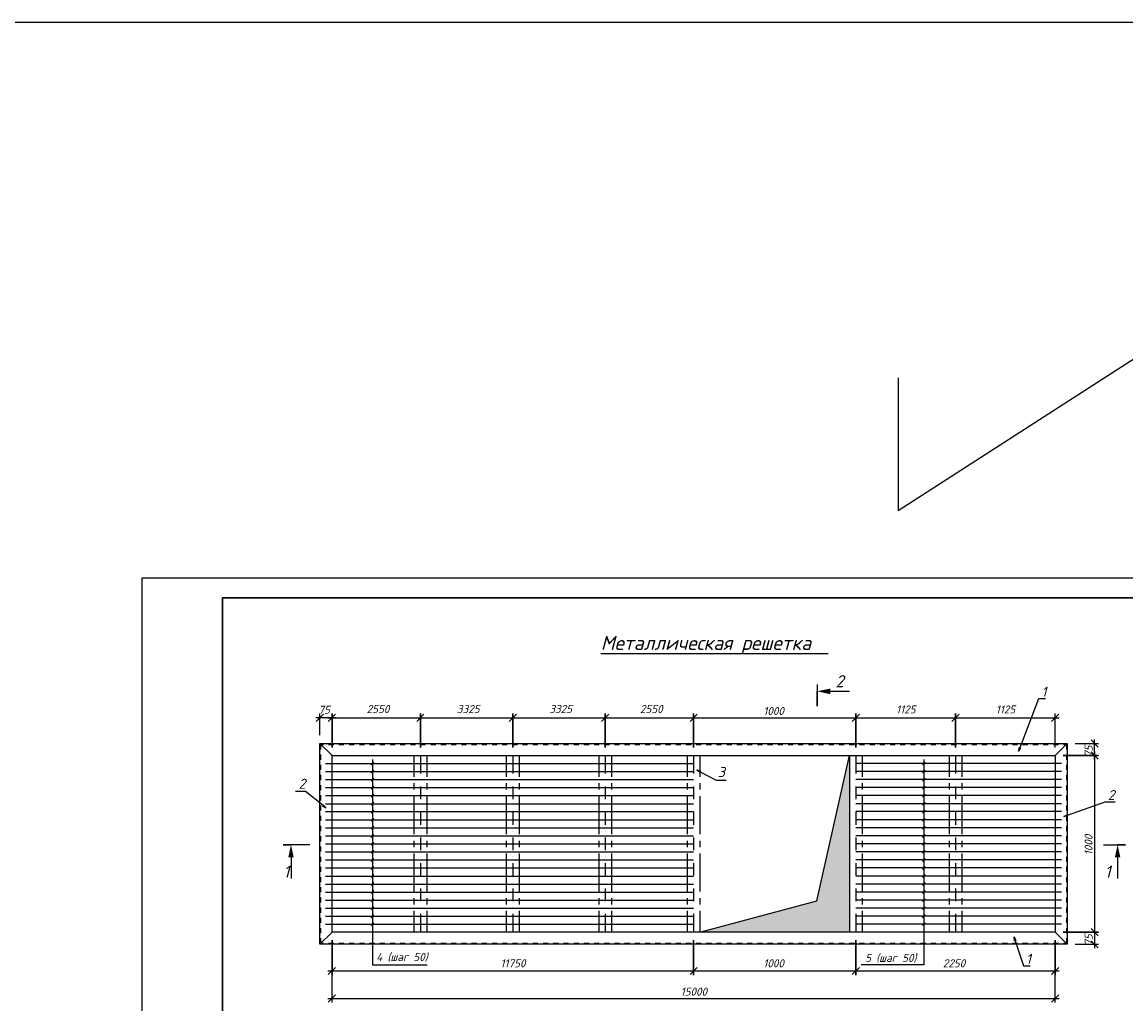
# Model space of a CAD drawing. Extents: x -119078 to 1619993, y 264752 to 340742.
# Tile 135 of 220: x 818840 to 846312, y 316305 to 340742. Entities that reach past the tile are written whole.
import ezdxf

# ---------------------------------------------------------------- set-up
doc = ezdxf.new("R2010")
doc.units = 0
doc.header["$MEASUREMENT"] = 0
doc.linetypes.add('CONTI', pattern=[0])
doc.layers.get('0').update_dxf_attribs({"color": 250, "linetype": 'CONTI'})
for name, color, linetype in [('PDF _Геометрия', 250, 'Continuous'), ('PDF _Сплошная заливка', 7, 'Continuous'), ('PDF _Текст', 7, 'Continuous'), ('Ярлык', 1, 'Continuous')]:
    doc.layers.add(name, color=color, linetype=linetype)
doc.styles.add('ISO', font='times.ttf')
doc.styles.add('PDF ISOCPEUR Italic', font='isocpeui.ttf')

msp = doc.modelspace()

# ---------------------------------------------------------------- linework, layer by layer
at = {"color": 3}
for p, q in [((840641.508, 328582.613), (847170.134, 332791.002)), ((840641.508, 331891.499), (840641.508, 328582.613))]:
    msp.add_line(p, q, dxfattribs=at)
msp.add_lwpolyline([(919564.339, 264752.208), (-119077.586, 264752.208), (-119077.586, 340741.932), (919564.339, 340741.932)], close=True, dxfattribs=at)
at = {"layer": 'PDF _Геометрия', "lineweight": -3}
msp.add_lwpolyline([(821831.343, 297222.487), (821831.343, 326913.75), (863824.946, 326913.75)], dxfattribs=at)
at = {"layer": 'PDF _Геометрия', "lineweight": 30}
msp.add_lwpolyline([(863327.164, 326415.968), (863327.164, 297720.269), (823830.839, 297720.269), (823830.839, 326415.968)], close=True, dxfattribs=at)
at = {"layer": 'PDF _Геометрия', "color": 7, "lineweight": -3}
for points in [[(833242.694, 325023.013), (838898.173, 325023.013)], [(838626.275, 324257.516), (838626.275, 323717.903), (838626.275, 324086.011)], [(838952.552, 324086.011), (839429.42, 324086.011)], [(843641.747, 322592.663), (843679.395, 322684.69), (844147.896, 323906.139), (844214.825, 323906.139), (844311.035, 323906.139)], [(826252.823, 322789.266), (826554.003, 322488.087)], [(826277.922, 322638.677), (826277.922, 322764.168), (826344.85, 322764.168)], [(826277.922, 322575.931), (826277.922, 322575.931)], [(826407.596, 322764.168), (826407.596, 322764.168)], [(826470.342, 322764.168), (826600.016, 322764.168)], [(826662.762, 322764.168), (826662.762, 322764.168)], [(826725.508, 322764.168), (826850.999, 322764.168)], [(826917.928, 322764.168), (826917.928, 322764.168)], [(826980.673, 322764.168), (827106.165, 322764.168)], [(827168.911, 322764.168), (827168.911, 322764.168)], [(827235.839, 322764.168), (827361.331, 322764.168)], [(827424.076, 322764.168), (827424.076, 322764.168)], [(827486.822, 322764.168), (827616.496, 322764.168)], [(827679.242, 322764.168), (827679.242, 322764.168)], [(827741.988, 322764.168), (827867.479, 322764.168)], [(827934.408, 322764.168), (827934.408, 322764.168)], [(827997.154, 322764.168), (828122.645, 322764.168)], [(828185.391, 322764.168), (828185.391, 322764.168)], [(828248.136, 322764.168), (828377.811, 322764.168)], [(828440.557, 322764.168), (828440.557, 322764.168)], [(828503.302, 322764.168), (828632.977, 322764.168)], [(828695.722, 322764.168), (828695.722, 322764.168)], [(828758.468, 322764.168), (828883.96, 322764.168)], [(828946.705, 322764.168), (828946.705, 322764.168)], [(829013.634, 322764.168), (829139.125, 322764.168)], [(829201.871, 322764.168), (829201.871, 322764.168)], [(829264.617, 322764.168), (829394.291, 322764.168)], [(829457.037, 322764.168), (829457.037, 322764.168)], [(829519.783, 322764.168), (829645.274, 322764.168)], [(829712.203, 322764.168), (829712.203, 322764.168)], [(829774.948, 322764.168), (829900.44, 322764.168)], [(829963.186, 322764.168), (829963.186, 322764.168)], [(830025.931, 322764.168), (830155.606, 322764.168)], [(830218.351, 322764.168), (830218.351, 322764.168)], [(830281.097, 322764.168), (830410.771, 322764.168)], [(830473.517, 322764.168), (830473.517, 322764.168)], [(830536.263, 322764.168), (830661.754, 322764.168)], [(830724.5, 322764.168), (830724.5, 322764.168)], [(830791.429, 322764.168), (830916.92, 322764.168)], [(830979.666, 322764.168), (830979.666, 322764.168)], [(831042.411, 322764.168), (831172.086, 322764.168)], [(831234.832, 322764.168), (831234.832, 322764.168)], [(831297.577, 322764.168), (831423.069, 322764.168)], [(831489.997, 322764.168), (831489.997, 322764.168)], [(831552.743, 322764.168), (831678.235, 322764.168)], [(831740.98, 322764.168), (831740.98, 322764.168)], [(831807.909, 322764.168), (831933.4, 322764.168)], [(831996.146, 322764.168), (831996.146, 322764.168)], [(832058.892, 322764.168), (832188.566, 322764.168)], [(832251.312, 322764.168), (832251.312, 322764.168)], [(832314.058, 322764.168), (832439.549, 322764.168)], [(832506.478, 322764.168), (832506.478, 322764.168)], [(832569.223, 322764.168), (832694.715, 322764.168)], [(832757.46, 322764.168), (832757.46, 322764.168)], [(832820.206, 322764.168), (832949.881, 322764.168)], [(833012.626, 322764.168), (833012.626, 322764.168)], [(833075.372, 322764.168), (833200.863, 322764.168)], [(833267.792, 322764.168), (833267.792, 322764.168)], [(833330.538, 322764.168), (833456.029, 322764.168)], [(833518.775, 322764.168), (833518.775, 322764.168)], [(833585.704, 322764.168), (833711.195, 322764.168)], [(833773.941, 322764.168), (833773.941, 322764.168)], [(833836.686, 322764.168), (833966.361, 322764.168)], [(834029.107, 322764.168), (834029.107, 322764.168)], [(834091.852, 322764.168), (834217.344, 322764.168)], [(834284.272, 322764.168), (834284.272, 322764.168)], [(834347.018, 322764.168), (834472.51, 322764.168)], [(834535.255, 322764.168), (834535.255, 322764.168)], [(834598.001, 322764.168), (834727.675, 322764.168)], [(834790.421, 322764.168), (834790.421, 322764.168)], [(834853.167, 322764.168), (834982.841, 322764.168)], [(835045.587, 322764.168), (835045.587, 322764.168)], [(835108.333, 322764.168), (835233.824, 322764.168)], [(835296.57, 322764.168), (835296.57, 322764.168)], [(835363.498, 322764.168), (835488.99, 322764.168)], [(835551.735, 322764.168), (835551.735, 322764.168)], [(835614.481, 322764.168), (835744.156, 322764.168)], [(835806.901, 322764.168), (835806.901, 322764.168)], [(835869.647, 322764.168), (835995.138, 322764.168)], [(836062.067, 322764.168), (836062.067, 322764.168)], [(836124.813, 322764.168), (836250.304, 322764.168)], [(836313.05, 322764.168), (836313.05, 322764.168)], [(836379.979, 322764.168), (836505.47, 322764.168)], [(836568.216, 322764.168), (836568.216, 322764.168)], [(836630.961, 322764.168), (836760.636, 322764.168)], [(836823.382, 322764.168), (836823.382, 322764.168)], [(836886.127, 322764.168), (837011.619, 322764.168)], [(837074.364, 322764.168), (837074.364, 322764.168)], [(837141.293, 322764.168), (837266.785, 322764.168)], [(837329.53, 322764.168), (837329.53, 322764.168)], [(837392.276, 322764.168), (837521.95, 322764.168)], [(837584.696, 322764.168), (837584.696, 322764.168)], [(837647.442, 322764.168), (837772.933, 322764.168)], [(837839.862, 322764.168), (837839.862, 322764.168)], [(837902.608, 322764.168), (838028.099, 322764.168)], [(838090.845, 322764.168), (838090.845, 322764.168)], [(838157.773, 322764.168), (838283.265, 322764.168)], [(838346.01, 322764.168), (838346.01, 322764.168)], [(838408.756, 322764.168), (838538.431, 322764.168)], [(838601.176, 322764.168), (838601.176, 322764.168)], [(838663.922, 322764.168), (838789.413, 322764.168)], [(838856.342, 322764.168), (838856.342, 322764.168)], [(838919.088, 322764.168), (839044.579, 322764.168)], [(839107.325, 322764.168), (839107.325, 322764.168)], [(839170.071, 322764.168), (839299.745, 322764.168)], [(839362.491, 322764.168), (839362.491, 322764.168)], [(839425.236, 322764.168), (839554.911, 322764.168)], [(839617.657, 322764.168), (839617.657, 322764.168)], [(839680.402, 322764.168), (839805.894, 322764.168)], [(839868.639, 322764.168), (839868.639, 322764.168)], [(839935.568, 322764.168), (840061.06, 322764.168)], [(840123.805, 322764.168), (840123.805, 322764.168)], [(840186.551, 322764.168), (840316.225, 322764.168)], [(840378.971, 322764.168), (840378.971, 322764.168)], [(840441.717, 322764.168), (840567.208, 322764.168)], [(840634.137, 322764.168), (840634.137, 322764.168)], [(840696.883, 322764.168), (840822.374, 322764.168)], [(840885.12, 322764.168), (840885.12, 322764.168)], [(840947.865, 322764.168), (841077.54, 322764.168)], [(841140.285, 322764.168), (841140.285, 322764.168)], [(841203.031, 322764.168), (841332.706, 322764.168)], [(841395.451, 322764.168), (841395.451, 322764.168)], [(841458.197, 322764.168), (841583.688, 322764.168)], [(841646.434, 322764.168), (841646.434, 322764.168)], [(841713.363, 322764.168), (841838.854, 322764.168)], [(841901.6, 322764.168), (841901.6, 322764.168)], [(841964.346, 322764.168), (842094.02, 322764.168)], [(842156.766, 322764.168), (842156.766, 322764.168)], [(842219.511, 322764.168), (842345.003, 322764.168)], [(842411.932, 322764.168), (842411.932, 322764.168)], [(842474.677, 322764.168), (842600.169, 322764.168)], [(842662.914, 322764.168), (842662.914, 322764.168)], [(842729.843, 322764.168), (842855.335, 322764.168)], [(842918.08, 322764.168), (842918.08, 322764.168)], [(842980.826, 322764.168), (843110.5, 322764.168)], [(843173.246, 322764.168), (843173.246, 322764.168)], [(843235.992, 322764.168), (843361.483, 322764.168)], [(843428.412, 322764.168), (843428.412, 322764.168)], [(843491.158, 322764.168), (843616.649, 322764.168)], [(843691.944, 322680.507), (843641.747, 322592.663), (843662.663, 322693.056)], [(843679.395, 322764.168), (843679.395, 322764.168)], [(843742.14, 322764.168), (843871.815, 322764.168)], [(843934.56, 322764.168), (843934.56, 322764.168)], [(843997.306, 322764.168), (844126.981, 322764.168)], [(844189.726, 322764.168), (844189.726, 322764.168)], [(844252.472, 322764.168), (844377.963, 322764.168)], [(844440.709, 322764.168), (844440.709, 322764.168)], [(844507.638, 322764.168), (844633.129, 322764.168)], [(844850.648, 322789.266), (844553.651, 322488.087)], [(844695.875, 322764.168), (844695.875, 322764.168)], [(844758.621, 322764.168), (844829.732, 322764.168), (844829.732, 322638.677)], [(844829.732, 322575.931), (844829.732, 322575.931)], [(826277.922, 322383.511), (826277.922, 322513.185)], [(826277.922, 322320.765), (826277.922, 322320.765)], [(826277.922, 322128.345), (826277.922, 322258.019)], [(826390.864, 322287.301), (835551.735, 322287.301)], [(827524.469, 322253.836), (827595.581, 322324.948)], [(827562.117, 322391.876), (827562.117, 317280.194), (828921.607, 317280.194)], [(828591.146, 322488.087), (828591.146, 321956.84)], [(828913.241, 322488.087), (828913.241, 321956.84)], [(830891.822, 322488.087), (830891.822, 321956.84)], [(831213.916, 322488.087), (831213.916, 321956.84)], [(833192.497, 322488.087), (833192.497, 321956.84)], [(833510.409, 322488.087), (833510.409, 321956.84)], [(835392.78, 322488.087), (835392.78, 321956.84)], [(835710.691, 322488.087), (835710.691, 321956.84)], [(835710.691, 318622.952), (835710.691, 318087.522), (838617.909, 318873.935), (839433.603, 322488.087), (839433.603, 318087.522)], [(844712.607, 322287.301), (839592.558, 322287.301)], [(841286.692, 322391.876), (841286.692, 317280.194), (839726.416, 317280.194)], [(839751.514, 322488.087), (839751.514, 321956.84)], [(841253.228, 322253.836), (841320.157, 322324.948)], [(841914.149, 322488.087), (841914.149, 321956.84)], [(842232.061, 322488.087), (842232.061, 321956.84)], [(844829.732, 322513.185), (844829.732, 322383.511)], [(844829.732, 322320.765), (844829.732, 322320.765)], [(844829.732, 322258.019), (844829.732, 322128.345)], [(826277.922, 322065.599), (826277.922, 322065.599)], [(826277.922, 321877.362), (826277.922, 322002.854)], [(826390.864, 322090.698), (835551.735, 322090.698)], [(827524.469, 322053.05), (827595.581, 322124.161)], [(835710.691, 322069.782), (835631.213, 322132.528), (835727.423, 322099.063)], [(835631.213, 322132.528), (835719.057, 322082.331), (836116.447, 321873.179), (836187.559, 321873.179), (836367.43, 321873.179)], [(844712.607, 322090.698), (839592.558, 322090.698)], [(841253.228, 322053.05), (841320.157, 322124.161)], [(844829.732, 322065.599), (844829.732, 322065.599)], [(844829.732, 322002.854), (844829.732, 321877.362)], [(826277.922, 321814.616), (826277.922, 321814.616)], [(826277.922, 321622.196), (826277.922, 321747.688)], [(826390.864, 321889.911), (835551.735, 321889.911)], [(827524.469, 321852.263), (827595.581, 321923.375)], [(827524.469, 321651.477), (827595.581, 321726.772)], [(828591.146, 321797.884), (828591.146, 321638.929)], [(828913.241, 321797.884), (828913.241, 321638.929)], [(830891.822, 321797.884), (830891.822, 321638.929)], [(831213.916, 321797.884), (831213.916, 321638.929)], [(833192.497, 321797.884), (833192.497, 321638.929)], [(833510.409, 321797.884), (833510.409, 321638.929)], [(835392.78, 321797.884), (835392.78, 321638.929)], [(835710.691, 321797.884), (835710.691, 321638.929)], [(844712.607, 321889.911), (839592.558, 321889.911)], [(839751.514, 321797.884), (839751.514, 321638.929)], [(841253.228, 321852.263), (841320.157, 321923.375)], [(841253.228, 321651.477), (841320.157, 321726.772)], [(841914.149, 321797.884), (841914.149, 321638.929)], [(842232.061, 321797.884), (842232.061, 321638.929)], [(844829.732, 321814.616), (844829.732, 321814.616)], [(844829.732, 321747.688), (844829.732, 321622.196)], [(826407.596, 321178.793), (826332.301, 321241.539), (825893.081, 321588.731), (825821.97, 321588.731), (825642.099, 321588.731)], [(826277.922, 321559.451), (826277.922, 321559.451)], [(826277.922, 321367.031), (826277.922, 321496.705)], [(826390.864, 321689.125), (835551.735, 321689.125)], [(826390.864, 321488.339), (835551.735, 321488.339)], [(827524.469, 321450.691), (827595.581, 321525.986)], [(828591.146, 321479.973), (828591.146, 320526.238)], [(828913.241, 321479.973), (828913.241, 320526.238)], [(830891.822, 321479.973), (830891.822, 320526.238)], [(831213.916, 321479.973), (831213.916, 320526.238)], [(833192.497, 321479.973), (833192.497, 320526.238)], [(833510.409, 321479.973), (833510.409, 320526.238)], [(835392.78, 321479.973), (835392.78, 320526.238)], [(835710.691, 321479.973), (835710.691, 320526.238)], [(844712.607, 321689.125), (839592.558, 321689.125)], [(844712.607, 321488.339), (839592.558, 321488.339)], [(839751.514, 321479.973), (839751.514, 320526.238)], [(841253.228, 321450.691), (841320.157, 321525.986)], [(841914.149, 321479.973), (841914.149, 320526.238)], [(842232.061, 321479.973), (842232.061, 320526.238)], [(844829.732, 321559.451), (844829.732, 321559.451)], [(844829.732, 321496.705), (844829.732, 321367.031)], [(826277.922, 321304.285), (826277.922, 321304.285)], [(826277.922, 321116.048), (826277.922, 321241.539)], [(826340.667, 321254.088), (826407.596, 321178.793), (826319.752, 321228.99)], [(826390.864, 321287.553), (835551.735, 321287.553)], [(827524.469, 321254.088), (827595.581, 321325.2)], [(844712.607, 321287.553), (839592.558, 321287.553)], [(841253.228, 321254.088), (841320.157, 321325.2)], [(844766.987, 320969.641), (844859.014, 321003.105), (845791.833, 321333.566), (845862.945, 321333.566), (846042.816, 321333.566)], [(844829.732, 321304.285), (844829.732, 321304.285)], [(844829.732, 321241.539), (844829.732, 321116.048)], [(826277.922, 321049.119), (826277.922, 321049.119)], [(826277.922, 320860.882), (826277.922, 320986.373)], [(826390.864, 321090.949), (835551.735, 321090.949)], [(826390.864, 320890.163), (835551.735, 320890.163)], [(827524.469, 321053.302), (827595.581, 321124.413)], [(827524.469, 320852.515), (827595.581, 320923.627)], [(844712.607, 321090.949), (839592.558, 321090.949)], [(844712.607, 320890.163), (839592.558, 320890.163)], [(841253.228, 321053.302), (841320.157, 321124.413)], [(841253.228, 320852.515), (841320.157, 320923.627)], [(844867.38, 320986.373), (844766.987, 320969.641), (844854.831, 321019.837)], [(844829.732, 321049.119), (844829.732, 321049.119)], [(844829.732, 320986.373), (844829.732, 320860.882)], [(826277.922, 320798.136), (826277.922, 320798.136)], [(826277.922, 320605.716), (826277.922, 320735.391)], [(826390.864, 320689.377), (835551.735, 320689.377)], [(827524.469, 320651.729), (827595.581, 320727.024)], [(844712.607, 320689.377), (839592.558, 320689.377)], [(841253.228, 320651.729), (841320.157, 320727.024)], [(844829.732, 320798.136), (844829.732, 320798.136)], [(844829.732, 320735.391), (844829.732, 320605.716)], [(826277.922, 320542.97), (826277.922, 320542.97)], [(826277.922, 320350.55), (826277.922, 320480.225)], [(826390.864, 320488.591), (835551.735, 320488.591)], [(827524.469, 320450.943), (827595.581, 320526.238)], [(828591.146, 320367.282), (828591.146, 320208.327)], [(828913.241, 320367.282), (828913.241, 320208.327)], [(830891.822, 320367.282), (830891.822, 320208.327)], [(831213.916, 320367.282), (831213.916, 320208.327)], [(833192.497, 320367.282), (833192.497, 320208.327)], [(833510.409, 320367.282), (833510.409, 320208.327)], [(835392.78, 320367.282), (835392.78, 320208.327)], [(835710.691, 320367.282), (835710.691, 320208.327)], [(844712.607, 320488.591), (839592.558, 320488.591)], [(839751.514, 320367.282), (839751.514, 320208.327)], [(841253.228, 320450.943), (841320.157, 320526.238)], [(841914.149, 320367.282), (841914.149, 320208.327)], [(842232.061, 320367.282), (842232.061, 320208.327)], [(844829.732, 320542.97), (844829.732, 320542.97)], [(844829.732, 320480.225), (844829.732, 320350.55)], [(826001.841, 320266.889), (825336.736, 320266.889), (825533.339, 320266.889)], [(826277.922, 320287.805), (826277.922, 320287.805)], [(826277.922, 320099.567), (826277.922, 320225.059)], [(826390.864, 320287.805), (835551.735, 320287.805)], [(826390.864, 320087.018), (835551.735, 320087.018)], [(827524.469, 320254.34), (827595.581, 320325.452)], [(827524.469, 320053.553), (827595.581, 320124.665)], [(844712.607, 320287.805), (839592.558, 320287.805)], [(844712.607, 320087.018), (839592.558, 320087.018)], [(841253.228, 320254.34), (841320.157, 320325.452)], [(841253.228, 320053.553), (841320.157, 320124.665)], [(844829.732, 320287.805), (844829.732, 320287.805)], [(844829.732, 320225.059), (844829.732, 320099.567)], [(845754.186, 320266.889), (846302.165, 320266.889), (846105.562, 320266.889)], [(825533.339, 319957.344), (825533.339, 319430.28)], [(826277.922, 320036.822), (826277.922, 320036.822)], [(826277.922, 319844.402), (826277.922, 319969.893)], [(826277.922, 319781.656), (826277.922, 319781.656)], [(826390.864, 319890.415), (835551.735, 319890.415)], [(827524.469, 319852.767), (827595.581, 319923.879)], [(828591.146, 320049.371), (828591.146, 319099.819)], [(828913.241, 320049.371), (828913.241, 319099.819)], [(830891.822, 320049.371), (830891.822, 319099.819)], [(831213.916, 320049.371), (831213.916, 319099.819)], [(833192.497, 320049.371), (833192.497, 319099.819)], [(833510.409, 320049.371), (833510.409, 319099.819)], [(835392.78, 320049.371), (835392.78, 319099.819)], [(835710.691, 320049.371), (835710.691, 319099.819)], [(844712.607, 319890.415), (839592.558, 319890.415)], [(839751.514, 320049.371), (839751.514, 319099.819)], [(841253.228, 319852.767), (841320.157, 319923.879)], [(841914.149, 320049.371), (841914.149, 319099.819)], [(842232.061, 320049.371), (842232.061, 319099.819)], [(844829.732, 320036.822), (844829.732, 320036.822)], [(844829.732, 319969.893), (844829.732, 319844.402)], [(844829.732, 319781.656), (844829.732, 319781.656)], [(846105.562, 319957.344), (846105.562, 319430.28)], [(826277.922, 319589.236), (826277.922, 319718.91)], [(826277.922, 319526.49), (826277.922, 319526.49)], [(826390.864, 319689.629), (835551.735, 319689.629)], [(827524.469, 319651.981), (827595.581, 319727.276)], [(827524.469, 319451.195), (827595.581, 319526.49)], [(844712.607, 319689.629), (839592.558, 319689.629)], [(841253.228, 319651.981), (841320.157, 319727.276)], [(841253.228, 319451.195), (841320.157, 319526.49)], [(844829.732, 319718.91), (844829.732, 319589.236)], [(844829.732, 319526.49), (844829.732, 319526.49)], [(826277.922, 319338.253), (826277.922, 319463.744)], [(826277.922, 319271.324), (826277.922, 319271.324)], [(826390.864, 319488.843), (835551.735, 319488.843)], [(826390.864, 319288.056), (835551.735, 319288.056)], [(827524.469, 319254.592), (827595.581, 319325.703)], [(844712.607, 319488.843), (839592.558, 319488.843)], [(844712.607, 319288.056), (839592.558, 319288.056)], [(841253.228, 319254.592), (841320.157, 319325.703)], [(844829.732, 319463.744), (844829.732, 319338.253)], [(844829.732, 319271.324), (844829.732, 319271.324)], [(826277.922, 319083.087), (826277.922, 319208.579)], [(826277.922, 319020.341), (826277.922, 319020.341)], [(826277.922, 318827.921), (826277.922, 318957.596)], [(826390.864, 319087.27), (835551.735, 319087.27)], [(827524.469, 319053.805), (827595.581, 319124.917)], [(844712.607, 319087.27), (839592.558, 319087.27)], [(841253.228, 319053.805), (841320.157, 319124.917)], [(844829.732, 319208.579), (844829.732, 319083.087)], [(844829.732, 319020.341), (844829.732, 319020.341)], [(844829.732, 318957.596), (844829.732, 318827.921)], [(826277.922, 318765.176), (826277.922, 318765.176)], [(826277.922, 318572.756), (826277.922, 318702.43)], [(826390.864, 318890.667), (835551.735, 318890.667)], [(826390.864, 318689.881), (835551.735, 318689.881)], [(827524.469, 318853.019), (827595.581, 318924.131)], [(827524.469, 318652.233), (827595.581, 318723.345)], [(828591.146, 318940.864), (828591.146, 318781.908)], [(828913.241, 318940.864), (828913.241, 318781.908)], [(830891.822, 318940.864), (830891.822, 318781.908)], [(831213.916, 318940.864), (831213.916, 318781.908)], [(833192.497, 318940.864), (833192.497, 318781.908)], [(833510.409, 318940.864), (833510.409, 318781.908)], [(835392.78, 318940.864), (835392.78, 318781.908)], [(835710.691, 318940.864), (835710.691, 318781.908)], [(844712.607, 318890.667), (839592.558, 318890.667)], [(844712.607, 318689.881), (839592.558, 318689.881)], [(839751.514, 318940.864), (839751.514, 318781.908)], [(841253.228, 318853.019), (841320.157, 318924.131)], [(841253.228, 318652.233), (841320.157, 318723.345)], [(841914.149, 318940.864), (841914.149, 318781.908)], [(842232.061, 318940.864), (842232.061, 318781.908)], [(844829.732, 318765.176), (844829.732, 318765.176)], [(844829.732, 318702.43), (844829.732, 318572.756)], [(826277.922, 318510.01), (826277.922, 318510.01)], [(826277.922, 318321.773), (826277.922, 318447.264)], [(826390.864, 318489.095), (835551.735, 318489.095)], [(827524.469, 318451.447), (827595.581, 318526.742)], [(828591.146, 318622.952), (828591.146, 318087.522)], [(828913.241, 318622.952), (828913.241, 318087.522)], [(830891.822, 318622.952), (830891.822, 318087.522)], [(831213.916, 318622.952), (831213.916, 318087.522)], [(833192.497, 318622.952), (833192.497, 318087.522)], [(833510.409, 318622.952), (833510.409, 318087.522)], [(835392.78, 318622.952), (835392.78, 318087.522)], [(844712.607, 318489.095), (839592.558, 318489.095)], [(839751.514, 318622.952), (839751.514, 318087.522)], [(841253.228, 318451.447), (841320.157, 318526.742)], [(841914.149, 318622.952), (841914.149, 318087.522)], [(842232.061, 318622.952), (842232.061, 318087.522)], [(844829.732, 318510.01), (844829.732, 318510.01)], [(844829.732, 318447.264), (844829.732, 318321.773)], [(826277.922, 318259.027), (826277.922, 318259.027)], [(826277.922, 318066.607), (826277.922, 318192.098)], [(826390.864, 318288.308), (835551.735, 318288.308)], [(827524.469, 318254.844), (827595.581, 318325.955)], [(844712.607, 318288.308), (839592.558, 318288.308)], [(841253.228, 318254.844), (841320.157, 318325.955)], [(844829.732, 318259.027), (844829.732, 318259.027)], [(844829.732, 318192.098), (844829.732, 318066.607)], [(826252.823, 317790.526), (826554.003, 318087.522)], [(826277.922, 318003.861), (826277.922, 318003.861)], [(826344.85, 317811.441), (826277.922, 317811.441), (826277.922, 317941.116)], [(843541.354, 317874.186), (843528.805, 317974.579), (843574.819, 317882.552)], [(843528.805, 317974.579), (843558.086, 317878.369), (843767.239, 317255.096), (843838.35, 317255.096), (843930.377, 317255.096)], [(844850.648, 317790.526), (844553.651, 318087.522)], [(844829.732, 317941.116), (844829.732, 317811.441), (844758.621, 317811.441)], [(844829.732, 318003.861), (844829.732, 318003.861)], [(826407.596, 317811.441), (826407.596, 317811.441)], [(826600.016, 317811.441), (826470.342, 317811.441)], [(826662.762, 317811.441), (826662.762, 317811.441)], [(826850.999, 317811.441), (826725.508, 317811.441)], [(826917.928, 317811.441), (826917.928, 317811.441)], [(827106.165, 317811.441), (826980.673, 317811.441)], [(827168.911, 317811.441), (827168.911, 317811.441)], [(827361.331, 317811.441), (827235.839, 317811.441)], [(827424.076, 317811.441), (827424.076, 317811.441)], [(827616.496, 317811.441), (827486.822, 317811.441)], [(827679.242, 317811.441), (827679.242, 317811.441)], [(827867.479, 317811.441), (827741.988, 317811.441)], [(827934.408, 317811.441), (827934.408, 317811.441)], [(828122.645, 317811.441), (827997.154, 317811.441)], [(828185.391, 317811.441), (828185.391, 317811.441)], [(828377.811, 317811.441), (828248.136, 317811.441)], [(828440.557, 317811.441), (828440.557, 317811.441)], [(828632.977, 317811.441), (828503.302, 317811.441)], [(828695.722, 317811.441), (828695.722, 317811.441)], [(828883.96, 317811.441), (828758.468, 317811.441)], [(828946.705, 317811.441), (828946.705, 317811.441)], [(829139.125, 317811.441), (829013.634, 317811.441)], [(829201.871, 317811.441), (829201.871, 317811.441)], [(829394.291, 317811.441), (829264.617, 317811.441)], [(829457.037, 317811.441), (829457.037, 317811.441)], [(829645.274, 317811.441), (829519.783, 317811.441)], [(829712.203, 317811.441), (829712.203, 317811.441)], [(829900.44, 317811.441), (829774.948, 317811.441)], [(829963.186, 317811.441), (829963.186, 317811.441)], [(830155.606, 317811.441), (830025.931, 317811.441)], [(830218.351, 317811.441), (830218.351, 317811.441)], [(830410.771, 317811.441), (830281.097, 317811.441)], [(830473.517, 317811.441), (830473.517, 317811.441)], [(830661.754, 317811.441), (830536.263, 317811.441)], [(830724.5, 317811.441), (830724.5, 317811.441)], [(830916.92, 317811.441), (830791.429, 317811.441)], [(830979.666, 317811.441), (830979.666, 317811.441)], [(831172.086, 317811.441), (831042.411, 317811.441)], [(831234.832, 317811.441), (831234.832, 317811.441)], [(831423.069, 317811.441), (831297.577, 317811.441)], [(831489.997, 317811.441), (831489.997, 317811.441)], [(831678.235, 317811.441), (831552.743, 317811.441)], [(831740.98, 317811.441), (831740.98, 317811.441)], [(831933.4, 317811.441), (831807.909, 317811.441)], [(831996.146, 317811.441), (831996.146, 317811.441)], [(832188.566, 317811.441), (832058.892, 317811.441)], [(832251.312, 317811.441), (832251.312, 317811.441)], [(832439.549, 317811.441), (832314.058, 317811.441)], [(832506.478, 317811.441), (832506.478, 317811.441)], [(832694.715, 317811.441), (832569.223, 317811.441)], [(832757.46, 317811.441), (832757.46, 317811.441)], [(832949.881, 317811.441), (832820.206, 317811.441)], [(833012.626, 317811.441), (833012.626, 317811.441)], [(833200.863, 317811.441), (833075.372, 317811.441)], [(833267.792, 317811.441), (833267.792, 317811.441)], [(833456.029, 317811.441), (833330.538, 317811.441)], [(833518.775, 317811.441), (833518.775, 317811.441)], [(833711.195, 317811.441), (833585.704, 317811.441)], [(833773.941, 317811.441), (833773.941, 317811.441)], [(833966.361, 317811.441), (833836.686, 317811.441)], [(834029.107, 317811.441), (834029.107, 317811.441)], [(834217.344, 317811.441), (834091.852, 317811.441)], [(834284.272, 317811.441), (834284.272, 317811.441)], [(834472.51, 317811.441), (834347.018, 317811.441)], [(834535.255, 317811.441), (834535.255, 317811.441)], [(834727.675, 317811.441), (834598.001, 317811.441)], [(834790.421, 317811.441), (834790.421, 317811.441)], [(834982.841, 317811.441), (834853.167, 317811.441)], [(835045.587, 317811.441), (835045.587, 317811.441)], [(835233.824, 317811.441), (835108.333, 317811.441)], [(835296.57, 317811.441), (835296.57, 317811.441)], [(835488.99, 317811.441), (835363.498, 317811.441)], [(835551.735, 317811.441), (835551.735, 317811.441)], [(835744.156, 317811.441), (835614.481, 317811.441)], [(835806.901, 317811.441), (835806.901, 317811.441)], [(835995.138, 317811.441), (835869.647, 317811.441)], [(836062.067, 317811.441), (836062.067, 317811.441)], [(836250.304, 317811.441), (836124.813, 317811.441)], [(836313.05, 317811.441), (836313.05, 317811.441)], [(836505.47, 317811.441), (836379.979, 317811.441)], [(836568.216, 317811.441), (836568.216, 317811.441)], [(836760.636, 317811.441), (836630.961, 317811.441)], [(836823.382, 317811.441), (836823.382, 317811.441)], [(837011.619, 317811.441), (836886.127, 317811.441)], [(837074.364, 317811.441), (837074.364, 317811.441)], [(837266.785, 317811.441), (837141.293, 317811.441)], [(837329.53, 317811.441), (837329.53, 317811.441)], [(837521.95, 317811.441), (837392.276, 317811.441)], [(837584.696, 317811.441), (837584.696, 317811.441)], [(837772.933, 317811.441), (837647.442, 317811.441)], [(837839.862, 317811.441), (837839.862, 317811.441)], [(838028.099, 317811.441), (837902.608, 317811.441)], [(838090.845, 317811.441), (838090.845, 317811.441)], [(838283.265, 317811.441), (838157.773, 317811.441)], [(838346.01, 317811.441), (838346.01, 317811.441)], [(838538.431, 317811.441), (838408.756, 317811.441)], [(838601.176, 317811.441), (838601.176, 317811.441)], [(838789.413, 317811.441), (838663.922, 317811.441)], [(838856.342, 317811.441), (838856.342, 317811.441)], [(839044.579, 317811.441), (838919.088, 317811.441)], [(839107.325, 317811.441), (839107.325, 317811.441)], [(839299.745, 317811.441), (839170.071, 317811.441)], [(839362.491, 317811.441), (839362.491, 317811.441)], [(839554.911, 317811.441), (839425.236, 317811.441)], [(839617.657, 317811.441), (839617.657, 317811.441)], [(839805.894, 317811.441), (839680.402, 317811.441)], [(839868.639, 317811.441), (839868.639, 317811.441)], [(840061.06, 317811.441), (839935.568, 317811.441)], [(840123.805, 317811.441), (840123.805, 317811.441)], [(840316.225, 317811.441), (840186.551, 317811.441)], [(840378.971, 317811.441), (840378.971, 317811.441)], [(840567.208, 317811.441), (840441.717, 317811.441)], [(840634.137, 317811.441), (840634.137, 317811.441)], [(840822.374, 317811.441), (840696.883, 317811.441)], [(840885.12, 317811.441), (840885.12, 317811.441)], [(841077.54, 317811.441), (840947.865, 317811.441)], [(841140.285, 317811.441), (841140.285, 317811.441)], [(841332.706, 317811.441), (841203.031, 317811.441)], [(841395.451, 317811.441), (841395.451, 317811.441)], [(841583.688, 317811.441), (841458.197, 317811.441)], [(841646.434, 317811.441), (841646.434, 317811.441)], [(841838.854, 317811.441), (841713.363, 317811.441)], [(841901.6, 317811.441), (841901.6, 317811.441)], [(842094.02, 317811.441), (841964.346, 317811.441)], [(842156.766, 317811.441), (842156.766, 317811.441)], [(842345.003, 317811.441), (842219.511, 317811.441)], [(842411.932, 317811.441), (842411.932, 317811.441)], [(842600.169, 317811.441), (842474.677, 317811.441)], [(842662.914, 317811.441), (842662.914, 317811.441)], [(842855.335, 317811.441), (842729.843, 317811.441)], [(842918.08, 317811.441), (842918.08, 317811.441)], [(843110.5, 317811.441), (842980.826, 317811.441)], [(843173.246, 317811.441), (843173.246, 317811.441)], [(843361.483, 317811.441), (843235.992, 317811.441)], [(843428.412, 317811.441), (843428.412, 317811.441)], [(843616.649, 317811.441), (843491.158, 317811.441)], [(843679.395, 317811.441), (843679.395, 317811.441)], [(843871.815, 317811.441), (843742.14, 317811.441)], [(843934.56, 317811.441), (843934.56, 317811.441)], [(844126.981, 317811.441), (843997.306, 317811.441)], [(844189.726, 317811.441), (844189.726, 317811.441)], [(844377.963, 317811.441), (844252.472, 317811.441)], [(844440.709, 317811.441), (844440.709, 317811.441)], [(844633.129, 317811.441), (844507.638, 317811.441)], [(844695.875, 317811.441), (844695.875, 317811.441)]]:
    msp.add_lwpolyline(points, dxfattribs=at)
at = {"layer": 'PDF _Геометрия', "color": 251, "lineweight": -3, "true_color": 0x535353}
for points in [[(826654.396, 323429.272), (826152.43, 323429.272)], [(826340.667, 323517.116), (826160.796, 323337.245)], [(826252.823, 322990.053), (826252.823, 323529.666)], [(826453.61, 323429.272), (828850.495, 323429.272)], [(828653.892, 323429.272), (831151.171, 323429.272)], [(830950.384, 323429.272), (833451.846, 323429.272)], [(833251.06, 323429.272), (835652.129, 323429.272)], [(835451.342, 323429.272), (839692.951, 323429.272)], [(839492.165, 323429.272), (842173.498, 323429.272)], [(841972.712, 323429.272), (844654.044, 323429.272)], [(844461.624, 323337.245), (844641.495, 323517.116)], [(844553.651, 322688.873), (844553.651, 323529.666)], [(845624.511, 322697.239), (845444.64, 322877.11)], [(845532.484, 322387.694), (845532.484, 322889.659)], [(845051.434, 322789.266), (845632.877, 322789.266)], [(845532.484, 322588.48), (845532.484, 317987.129)], [(845532.484, 318187.915), (845532.484, 317690.133)], [(826554.003, 316339.009), (826554.003, 317890.919), (826554.003, 317020.845)], [(844553.651, 316339.009), (844553.651, 317890.919), (844553.651, 317020.845)], [(845444.64, 317878.37), (845624.511, 317698.499)], [(845051.434, 317790.526), (845632.877, 317790.526)], [(835652.129, 317121.238), (826453.61, 317121.238)], [(826641.847, 317213.265), (826461.976, 317033.394)], [(839692.951, 317121.238), (835451.342, 317121.238)], [(844654.044, 317121.238), (839492.165, 317121.238)], [(844461.624, 317033.394), (844641.495, 317213.265)], [(826641.847, 316527.246), (826461.976, 316347.375)], [(844461.624, 316347.375), (844641.495, 316527.246)], [(826453.61, 316439.402), (844654.044, 316439.402)]]:
    msp.add_lwpolyline(points, dxfattribs=at)
for points in [[(826641.847, 323517.116), (826461.976, 323337.245)], [(826554.003, 323529.666), (826554.003, 322688.873)], [(828662.258, 323337.245), (828842.129, 323517.116)], [(828754.285, 323529.666), (828754.285, 322688.873)], [(830962.934, 323337.245), (831142.805, 323517.116)], [(831050.778, 323529.666), (831050.778, 322688.873)], [(833263.609, 323337.245), (833443.48, 323517.116)], [(833351.453, 323529.666), (833351.453, 322688.873)], [(835463.892, 323337.245), (835643.763, 323517.116)], [(835551.735, 323529.666), (835551.735, 322688.873)], [(839500.531, 323337.245), (839680.402, 323517.116)], [(839592.558, 323529.666), (839592.558, 322688.873)], [(841981.078, 323337.245), (842160.949, 323517.116)], [(842073.105, 323529.666), (842073.105, 322688.873)], [(845624.511, 322400.243), (845444.64, 322580.114)], [(845632.877, 322488.087), (844754.438, 322488.087)], [(845444.64, 318179.549), (845624.511, 317999.678)], [(835551.735, 317020.845), (835551.735, 317890.919)], [(839592.558, 317020.845), (839592.558, 317890.919)], [(845632.877, 318087.522), (844754.438, 318087.522)], [(835463.892, 317033.394), (835643.763, 317213.265)], [(839680.402, 317213.265), (839500.531, 317033.394)]]:
    msp.add_lwpolyline(points, close=True, dxfattribs=at)
at = {"layer": 'PDF _Геометрия', "color": 7, "lineweight": -3}
for points in [[(826252.823, 322789.266), (844850.648, 322789.266), (844850.648, 317790.526), (826252.823, 317790.526)], [(826554.003, 322488.087), (844553.651, 322488.087), (844553.651, 318087.522), (826554.003, 318087.522)]]:
    msp.add_lwpolyline(points, close=True, dxfattribs=at)
at = {"layer": 'PDF _Геометрия', "color": 2, "lineweight": -3}
for points in [[(828754.285, 322488.087), (828754.285, 322036.318)], [(831050.778, 322488.087), (831050.778, 322036.318)], [(833351.453, 322488.087), (833351.453, 322036.318)], [(835551.735, 322488.087), (835551.735, 322036.318)], [(839592.558, 322488.087), (839592.558, 322036.318)], [(842073.105, 322488.087), (842073.105, 322036.318)], [(828754.285, 321877.362), (828754.285, 321877.362)], [(828754.285, 321718.406), (828754.285, 321400.495)], [(831050.778, 321877.362), (831050.778, 321877.362)], [(831050.778, 321718.406), (831050.778, 321400.495)], [(833351.453, 321877.362), (833351.453, 321877.362)], [(833351.453, 321718.406), (833351.453, 321400.495)], [(835551.735, 321877.362), (835551.735, 321877.362)], [(835551.735, 321718.406), (835551.735, 321400.495)], [(839592.558, 321877.362), (839592.558, 321877.362)], [(839592.558, 321718.406), (839592.558, 321400.495)], [(842073.105, 321877.362), (842073.105, 321877.362)], [(842073.105, 321718.406), (842073.105, 321400.495)], [(828754.285, 321241.539), (828754.285, 321241.539)], [(831050.778, 321241.539), (831050.778, 321241.539)], [(833351.453, 321241.539), (833351.453, 321241.539)], [(835551.735, 321241.539), (835551.735, 321241.539)], [(839592.558, 321241.539), (839592.558, 321241.539)], [(842073.105, 321241.539), (842073.105, 321241.539)], [(828754.285, 321082.583), (828754.285, 320764.672)], [(831050.778, 321082.583), (831050.778, 320764.672)], [(833351.453, 321082.583), (833351.453, 320764.672)], [(835551.735, 321082.583), (835551.735, 320764.672)], [(839592.558, 321082.583), (839592.558, 320764.672)], [(842073.105, 321082.583), (842073.105, 320764.672)], [(828754.285, 320605.716), (828754.285, 320605.716)], [(831050.778, 320605.716), (831050.778, 320605.716)], [(833351.453, 320605.716), (833351.453, 320605.716)], [(835551.735, 320605.716), (835551.735, 320605.716)], [(839592.558, 320605.716), (839592.558, 320605.716)], [(842073.105, 320605.716), (842073.105, 320605.716)], [(828754.285, 320446.76), (828754.285, 320128.849)], [(831050.778, 320446.76), (831050.778, 320128.849)], [(833351.453, 320446.76), (833351.453, 320128.849)], [(835551.735, 320446.76), (835551.735, 320128.849)], [(839592.558, 320446.76), (839592.558, 320128.849)], [(842073.105, 320446.76), (842073.105, 320128.849)], [(828754.285, 319969.893), (828754.285, 319969.893)], [(828754.285, 319810.937), (828754.285, 319497.209)], [(831050.778, 319969.893), (831050.778, 319969.893)], [(831050.778, 319810.937), (831050.778, 319497.209)], [(833351.453, 319969.893), (833351.453, 319969.893)], [(833351.453, 319810.937), (833351.453, 319497.209)], [(835551.735, 319969.893), (835551.735, 319969.893)], [(835551.735, 319810.937), (835551.735, 319497.209)], [(839592.558, 319969.893), (839592.558, 319969.893)], [(839592.558, 319810.937), (839592.558, 319497.209)], [(842073.105, 319969.893), (842073.105, 319969.893)], [(842073.105, 319810.937), (842073.105, 319497.209)], [(828754.285, 319338.253), (828754.285, 319338.253)], [(831050.778, 319338.253), (831050.778, 319338.253)], [(833351.453, 319338.253), (833351.453, 319338.253)], [(835551.735, 319338.253), (835551.735, 319338.253)], [(839592.558, 319338.253), (839592.558, 319338.253)], [(842073.105, 319338.253), (842073.105, 319338.253)], [(828754.285, 319179.297), (828754.285, 318861.386)], [(831050.778, 319179.297), (831050.778, 318861.386)], [(833351.453, 319179.297), (833351.453, 318861.386)], [(835551.735, 319179.297), (835551.735, 318861.386)], [(839592.558, 319179.297), (839592.558, 318861.386)], [(842073.105, 319179.297), (842073.105, 318861.386)], [(828754.285, 318702.43), (828754.285, 318702.43)], [(831050.778, 318702.43), (831050.778, 318702.43)], [(833351.453, 318702.43), (833351.453, 318702.43)], [(835551.735, 318702.43), (835551.735, 318702.43)], [(839592.558, 318702.43), (839592.558, 318702.43)], [(842073.105, 318702.43), (842073.105, 318702.43)], [(828754.285, 318543.474), (828754.285, 318087.522)], [(831050.778, 318543.474), (831050.778, 318087.522)], [(833351.453, 318543.474), (833351.453, 318087.522)], [(835551.735, 318543.474), (835551.735, 318087.522)], [(839592.558, 318543.474), (839592.558, 318087.522)], [(842073.105, 318543.474), (842073.105, 318087.522)]]:
    msp.add_lwpolyline(points, dxfattribs=at)
at = {"layer": 'PDF _Сплошная заливка', "lineweight": 30, "transparency": 33554559}
for points in [[(838626.275, 324086.011), (838952.552, 324152.939), (838952.552, 324014.899)], [(825533.339, 320266.889), (825600.268, 319957.344), (825466.411, 319957.344)], [(846105.562, 320266.889), (846172.49, 319957.344), (846038.633, 319957.344)]]:
    msp.add_solid(points, dxfattribs=at)
at = {"layer": 'PDF _Сплошная заливка', "color": 8, "lineweight": 30, "true_color": 0x767676, "transparency": 33554559}
for points in [[(839433.603, 322488.087), (839433.603, 318873.935), (838617.909, 318873.935)], [(838617.909, 318873.935), (839433.603, 318087.522), (835710.691, 318087.522)], [(839433.603, 318873.935), (838617.909, 318873.935), (839433.603, 318087.522)]]:
    msp.add_solid(points, dxfattribs=at)

# ---------------------------------------------------------------- texts
at = {"layer": 'PDF _Текст', "lineweight": 30, "attachment_point": 7, "style": 'PDF ISOCPEUR Italic'}
for s, insert, char_height in [('Металлическая решетка', (833242.694, 325020.964), 349.97049), ('2', (839086.41, 324186.113), 299.974), ('1', (844210.946, 323949.265), 249.977), ('3', (836158.277, 321951.551), 249.977), ('2', (825722.972, 321659.38), 249.977), ('2', (845860.933, 321379.029), 249.977), ('1', (825342.861, 319448.244), 299.974), ('1', (845783.467, 319448.244), 299.974), ('4 (шаг 50)', (827654.144, 317353.506), 199.9835), ('5 (шаг 50)', (839822.626, 317330.643), 199.9835), ('1', (843826.416, 317303.042), 249.977)]:
    msp.add_mtext(s, dxfattribs=dict(at, insert=insert, char_height=char_height))
at = {"layer": 'PDF _Текст', "color": 251, "lineweight": 30, "true_color": 0x535353, "char_height": 199.9835, "attachment_point": 7, "style": 'PDF ISOCPEUR Italic'}
for s, insert in [('75', (826215.176, 323526.554)), ('2550', (827415.71, 323544.746)), ('3325', (829662.006, 323544.746)), ('3325', (831962.682, 323544.746)), ('2550', (834217.344, 323544.746)), ('1000', (837287.7, 323494.439)), ('1125', (840592.306, 323533.5)), ('1125', (843072.853, 323533.5)), ('11750', (830745.415, 317215.698)), ('1000', (837287.7, 317215.698)), ('2250', (841755.193, 317215.698)), ('15000', (835229.641, 316510.525))]:
    msp.add_mtext(s, dxfattribs=dict(at, insert=insert))
at = {"layer": 'PDF _Текст', "color": 251, "lineweight": 30, "true_color": 0x535353, "char_height": 199.9835, "attachment_point": 7, "rotation": 90, "style": 'PDF ISOCPEUR Italic'}
for s, insert in [('75', (845483.914, 322450.44)), ('1000', (845482.288, 320003.357)), ('75', (845483.914, 317752.878))]:
    msp.add_mtext(s, dxfattribs=dict(at, insert=insert))
at = {"layer": 'Ярлык', "color": 165, "lineweight": 50, "char_height": 253.56783, "attachment_point": 1, "style": 'ISO'}
for s, insert, width in [('\\pi5485.19957;{\\fISOCPEUR|b0|i1|c204|p34;\\H2.7606x;\\C167;\\c8277566;ООО  \\fISOCPEUR|b0|i1|c0|p34;"UNIVER  PRO STILE"\\fISOCPEUR|b1|i1|c204|p34;\\Q15;\\T1.25; \\fArial|b1|i0|c204|p34;\\H0.36224x;\\T1.15;   \\fArial|b0|i0|c204|p34;\\T1;          }', (-90957.556, 325671.286), 25625.47242), ('\\pi5485.19957;{\\fISOCPEUR|b0|i1|c204|p34;\\H2.7606x;\\C167;\\c8277566;ООО  \\fISOCPEUR|b0|i1|c0|p34;"UNIVER  PRO STILE"\\fISOCPEUR|b1|i1|c204|p34;\\Q15;\\T1.25; \\fArial|b1|i0|c204|p34;\\H0.36224x;\\T1.15;   \\fArial|b0|i0|c204|p34;\\T1;          }', (-41908.934, 325671.286), 25625.47242), ('{\\C167;\\c8277566;             \\P\\P\\pi6540.45083;\\fISOCPEUR|b0|i1|c204|p34;\\H0.98593x;Лицензия  \\fISOCPEUR|b0|i1|c0|p34;№ 072193 \\fISOCPEUR|b0|i1|c204|p34;от \\fISOCPEUR|b0|i1|c0|p34;3 \\fISOCPEUR|b0|i1|c204|p34;апреля \\fISOCPEUR|b0|i1|c0|p34;202\\fISOCPEUR|b0|i1|c204|p34;3г\\fISOCPEUR|b0|i1|c0|p34;. \\P\\pi2223.49782;\\fISOCPEUR|b0|i1|c204|p34;Министерство строительства и жилищно-коммунального хозяйства Республики Узбекистан}', (-89126.802, 324659.709), 19682.04146), ('{\\C167;\\c8277566;             \\P\\P\\pi6540.45083;\\fISOCPEUR|b0|i1|c204|p34;\\H0.98593x;Лицензия  \\fISOCPEUR|b0|i1|c0|p34;№ 072193 \\fISOCPEUR|b0|i1|c204|p34;от \\fISOCPEUR|b0|i1|c0|p34;3 \\fISOCPEUR|b0|i1|c204|p34;апреля \\fISOCPEUR|b0|i1|c0|p34;202\\fISOCPEUR|b0|i1|c204|p34;3г\\fISOCPEUR|b0|i1|c0|p34;. \\P\\pi2223.49782;\\fISOCPEUR|b0|i1|c204|p34;Министерство строительства и жилищно-коммунального хозяйства Республики Узбекистан}', (-40078.181, 324659.709), 19682.04146)]:
    msp.add_mtext(s, dxfattribs=dict(at, insert=insert, width=width))

doc.saveas('drawing.dxf')
